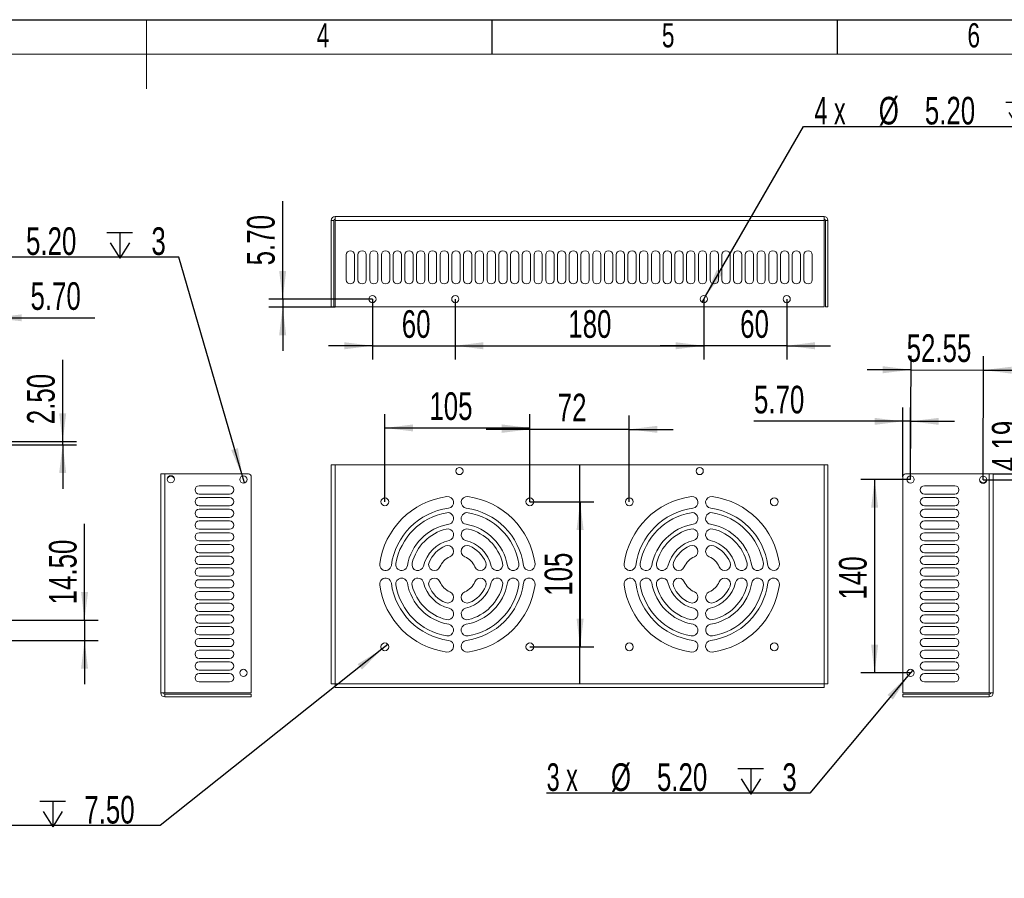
# Model space of a CAD drawing. Header units: millimetres. Extents: x 0 to 658, y -2 to 210.
# Tile 3 of 5: x 140 to 283, y 86 to 210. Entities that reach past the tile are written whole.
import ezdxf

# ---------------------------------------------------------------- set-up
doc = ezdxf.new("R2010")
doc.units = ezdxf.units.MM
doc.layers.add('图框', color=7, linetype='Continuous')
doc.styles.add('SLDTEXTSTYLE0', font='TXT', dxfattribs={"width": 0.7})
doc.styles.add('SLDTEXTSTYLE4', font='TXT', dxfattribs={"width": 0.633333})
doc.dimstyles.new('SLDDIMSTYLE0', dxfattribs={"dimtxt": 4, "dimasz": 4.08, "dimexe": 0, "dimexo": 0.0625, "dimgap": 1, "dimtad": 2, "dimlfac": 5, "dimrnd": 1e-09, "dimzin": 4, "dimdsep": 46, "dimtxsty": 'SLDTEXTSTYLE0', "dimsah": 1, "dimcen": 0.09, "dimadec": 0, "dimazin": 1, "dimtfac": 1, "dimtmove": 0, "dimatfit": 0, "dimfxl": 0, "dimfrac": 2, "dimtolj": 1, "dimtzin": 12, "dimarcsym": 0})
doc.dimstyles.new('SLDDIMSTYLE1', dxfattribs={"dimtxt": 4, "dimasz": 4.08, "dimexe": 0, "dimexo": 0.0625, "dimgap": 1, "dimtad": 2, "dimlfac": 5, "dimrnd": 1e-09, "dimzin": 12, "dimdsep": 46, "dimtxsty": 'SLDTEXTSTYLE0', "dimsah": 1, "dimcen": 0.09, "dimadec": 0, "dimazin": 3, "dimtfac": 1, "dimtmove": 0, "dimatfit": 0, "dimfxl": 0, "dimfrac": 2, "dimtolj": 1, "dimtzin": 12, "dimarcsym": 0})
doc.dimstyles.new('SLDDIMSTYLE2', dxfattribs={"dimtxt": 4, "dimasz": 4.08, "dimexe": 0, "dimexo": 0.0625, "dimgap": 1, "dimtad": 0, "dimtih": 1, "dimtoh": 1, "dimlfac": 5, "dimrnd": 1e-09, "dimzin": 4, "dimdsep": 46, "dimtxsty": 'SLDTEXTSTYLE0', "dimblk1": 'NONE', "dimsah": 1, "dimcen": 0, "dimadec": 0, "dimazin": 1, "dimtfac": 1, "dimtmove": 0, "dimatfit": 3, "dimldrblk": 'NONE', "dimfxl": 0, "dimfrac": 2, "dimtolj": 1, "dimtzin": 12, "dimarcsym": 0})
doc.dimstyles.new('SLDDIMSTYLE3', dxfattribs={"dimtxt": 4, "dimasz": 4.08, "dimexe": 0, "dimexo": 0.0625, "dimgap": 1, "dimtad": 2, "dimlfac": 5, "dimrnd": 1e-09, "dimzin": 12, "dimdsep": 46, "dimtxsty": 'SLDTEXTSTYLE0', "dimsah": 1, "dimcen": 0.09, "dimadec": 0, "dimazin": 3, "dimtfac": 1, "dimtofl": 0, "dimtmove": 0, "dimatfit": 3, "dimfxl": 0, "dimfrac": 2, "dimtolj": 1, "dimtzin": 12, "dimarcsym": 0})

# ---------------------------------------------------------------- blocks, each defined once
blk = doc.blocks.new('_D')
at = {"layer": '图框'}
for p, q in [((149.51, 123.04), (149.51, 136.99)), ((135.21, 123.04), (151.51, 123.04)), ((149.51, 123.04), (149.51, 120.14)), ((136.35, 120.14), (151.51, 120.14)), ((149.51, 120.14), (149.51, 113.79))]:
    blk.add_line(p, q, dxfattribs=at)
for points in [[(149.51, 123.04), (150.02, 127.12), (149.01, 127.12)], [(149.51, 120.14), (149.01, 116.06), (150.02, 116.06)]]:
    blk.add_solid(points, dxfattribs=at)
at = {"layer": '图框', "insert": (144.36, 125.35), "char_height": 4, "attachment_point": 1, "rotation": 90, "style": 'SLDTEXTSTYLE0'}
blk.add_mtext('14.50', dxfattribs=at)
blk = doc.blocks.new('_D_8')
at = {"layer": '图框'}
for p, q in [((146.35, 148.94), (146.35, 160.74)), ((133.21, 148.94), (148.35, 148.94)), ((133.21, 148.44), (148.35, 148.44)), ((146.35, 148.44), (146.35, 148.94)), ((146.35, 148.44), (146.35, 142.09))]:
    blk.add_line(p, q, dxfattribs=at)
for points in [[(146.35, 148.94), (146.86, 153.02), (145.84, 153.02)], [(146.35, 148.44), (145.84, 144.36), (146.86, 144.36)]]:
    blk.add_solid(points, dxfattribs=at)
at = {"layer": '图框', "insert": (141.19, 151.43), "char_height": 4, "attachment_point": 1, "rotation": 90, "style": 'SLDTEXTSTYLE0'}
blk.add_mtext('2.50', dxfattribs=at)
blk = doc.blocks.new('_D_12')
at = {"layer": '图框'}
for p, q in [((135.21, 151.04), (135.21, 168.83)), ((136.35, 151.44), (136.35, 168.83)), ((135.21, 166.83), (128.86, 166.83)), ((135.21, 166.83), (136.35, 166.83)), ((136.35, 166.83), (151, 166.83))]:
    blk.add_line(p, q, dxfattribs=at)
for points in [[(135.21, 166.83), (131.13, 167.34), (131.13, 166.33)], [(136.35, 166.83), (140.43, 166.33), (140.43, 167.34)]]:
    blk.add_solid(points, dxfattribs=at)
at = {"layer": '图框', "insert": (141.69, 171.99), "char_height": 4, "attachment_point": 1, "style": 'SLDTEXTSTYLE0'}
blk.add_mtext('5.70', dxfattribs=at)
blk = doc.blocks.new('SW_SYMBOL_HOLE_DEPTH')
at = {"layer": '图框', "color": 0}
for p, q in [((0, 875), (800, 875)), ((400, 875), (400, 75)), ((100, 555), (400, 75)), ((700, 555), (400, 75))]:
    blk.add_line(p, q, dxfattribs=at)
blk = doc.blocks.new('_D_13')
at = {"layer": '图框'}
for p, q in [((192.57, 118.85), (160.46, 93.31)), ((193.46, 119.56), (192.57, 118.85)), ((160.46, 93.31), (115.34, 93.31))]:
    blk.add_line(p, q, dxfattribs=at)
blk.add_solid([(192.57, 118.85), (189.06, 116.7), (189.69, 115.91)], dxfattribs=at)
at = {"layer": '图框', "xscale": 0.004654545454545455, "yscale": 0.004654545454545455, "zscale": 0.004654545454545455}
blk.add_blockref('SW_SYMBOL_HOLE_DEPTH', (143.04, 92.79), dxfattribs=at)
at = {"layer": '图框', "char_height": 4, "attachment_point": 1}
for s, insert, style in [('8 x', (115.34, 97.62), 'SLDTEXTSTYLE4'), ('%%c', (124.65, 97.62), 'SLDTEXTSTYLE0'), ('5.70', (131.33, 97.62), 'SLDTEXTSTYLE0'), ('7.50', (149.48, 97.62), 'SLDTEXTSTYLE0')]:
    blk.add_mtext(s, dxfattribs=dict(at, insert=insert, style=style))
blk = doc.blocks.new('_NONE')
blk = doc.blocks.new('_D_14')
at = {"layer": '图框'}
for p, q in [((193.01, 140.2), (193.01, 152.89)), ((214.01, 140.2), (214.01, 152.89)), ((193.01, 150.89), (214.01, 150.89))]:
    blk.add_line(p, q, dxfattribs=at)
for points in [[(193.01, 150.89), (197.09, 150.39), (197.09, 151.4)], [(214.01, 150.89), (209.93, 151.4), (209.93, 150.39)]]:
    blk.add_solid(points, dxfattribs=at)
at = {"layer": '图框', "insert": (199.46, 156.05), "char_height": 4, "attachment_point": 1, "style": 'SLDTEXTSTYLE0'}
blk.add_mtext('105', dxfattribs=at)
blk = doc.blocks.new('_D_15')
at = {"layer": '图框'}
for p, q in [((214.01, 140.2), (223.29, 140.2)), ((221.29, 140.2), (221.29, 119.2)), ((214.01, 119.2), (223.29, 119.2))]:
    blk.add_line(p, q, dxfattribs=at)
for points in [[(221.29, 140.2), (220.78, 136.12), (221.8, 136.12)], [(221.29, 119.2), (221.8, 123.28), (220.78, 123.28)]]:
    blk.add_solid(points, dxfattribs=at)
at = {"layer": '图框', "insert": (216.14, 126.59), "char_height": 4, "attachment_point": 1, "rotation": 90, "style": 'SLDTEXTSTYLE0'}
blk.add_mtext('105', dxfattribs=at)
blk = doc.blocks.new('_D_16')
at = {"layer": '图框'}
for p, q in [((214.01, 140.2), (214.01, 152.69)), ((228.41, 140.2), (228.41, 152.69)), ((214.01, 150.69), (207.66, 150.69)), ((228.41, 150.69), (214.01, 150.69)), ((228.41, 150.69), (234.76, 150.69))]:
    blk.add_line(p, q, dxfattribs=at)
for points in [[(214.01, 150.69), (209.93, 151.2), (209.93, 150.18)], [(228.41, 150.69), (232.49, 150.18), (232.49, 151.2)]]:
    blk.add_solid(points, dxfattribs=at)
at = {"layer": '图框', "insert": (218.05, 155.85), "char_height": 4, "attachment_point": 1, "style": 'SLDTEXTSTYLE0'}
blk.add_mtext('72', dxfattribs=at)
blk = doc.blocks.new('_D_17')
at = {"layer": '图框'}
for p, q in [((239.47, 169.99), (253.64, 194.52)), ((253.64, 194.52), (291.78, 194.52)), ((238.95, 169.09), (239.47, 169.99))]:
    blk.add_line(p, q, dxfattribs=at)
blk.add_solid([(239.47, 169.99), (241.95, 173.27), (241.07, 173.78)], dxfattribs=at)
at = {"layer": '图框', "xscale": 0.004654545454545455, "yscale": 0.004654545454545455, "zscale": 0.004654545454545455}
blk.add_blockref('SW_SYMBOL_HOLE_DEPTH', (282.93, 194), dxfattribs=at)
at = {"layer": '图框', "char_height": 4, "attachment_point": 1}
for s, insert, style in [('4 x', (255.23, 198.83), 'SLDTEXTSTYLE4'), ('%%c', (264.54, 198.83), 'SLDTEXTSTYLE0'), ('5.20', (271.22, 198.83), 'SLDTEXTSTYLE0'), ('3', (289.37, 198.83), 'SLDTEXTSTYLE0')]:
    blk.add_mtext(s, dxfattribs=dict(at, insert=insert, style=style))
blk = doc.blocks.new('_D_18')
at = {"layer": '图框'}
for p, q in [((191.21, 169.54), (191.21, 160.79)), ((203.21, 169.54), (203.21, 160.79)), ((191.21, 162.79), (184.86, 162.79)), ((191.21, 162.79), (203.21, 162.79)), ((203.21, 162.79), (209.56, 162.79))]:
    blk.add_line(p, q, dxfattribs=at)
for points in [[(191.21, 162.79), (187.13, 163.3), (187.13, 162.28)], [(203.21, 162.79), (207.29, 162.28), (207.29, 163.3)]]:
    blk.add_solid(points, dxfattribs=at)
at = {"layer": '图框', "insert": (195.46, 167.94), "char_height": 4, "attachment_point": 1, "style": 'SLDTEXTSTYLE0'}
blk.add_mtext('60', dxfattribs=at)
blk = doc.blocks.new('_D_19')
at = {"layer": '图框'}
for p, q in [((203.21, 169.54), (203.21, 160.79)), ((239.21, 169.54), (239.21, 160.79)), ((203.21, 162.79), (239.21, 162.79))]:
    blk.add_line(p, q, dxfattribs=at)
for points in [[(203.21, 162.79), (207.29, 162.28), (207.29, 163.3)], [(239.21, 162.79), (235.13, 163.3), (235.13, 162.28)]]:
    blk.add_solid(points, dxfattribs=at)
at = {"layer": '图框', "insert": (219.58, 167.94), "char_height": 4, "attachment_point": 1, "style": 'SLDTEXTSTYLE0'}
blk.add_mtext('180', dxfattribs=at)
blk = doc.blocks.new('_D_20')
at = {"layer": '图框'}
for p, q in [((239.21, 169.54), (239.21, 160.79)), ((251.21, 169.54), (251.21, 160.79)), ((239.21, 162.79), (232.86, 162.79)), ((251.21, 162.79), (239.21, 162.79)), ((251.21, 162.79), (257.56, 162.79))]:
    blk.add_line(p, q, dxfattribs=at)
for points in [[(239.21, 162.79), (235.13, 163.3), (235.13, 162.28)], [(251.21, 162.79), (255.29, 162.28), (255.29, 163.3)]]:
    blk.add_solid(points, dxfattribs=at)
at = {"layer": '图框', "insert": (244.47, 167.94), "char_height": 4, "attachment_point": 1, "style": 'SLDTEXTSTYLE0'}
blk.add_mtext('60', dxfattribs=at)
blk = doc.blocks.new('_D_21')
at = {"layer": '图框'}
for p, q in [((178.21, 169.54), (178.21, 183.74)), ((191.21, 169.54), (176.21, 169.54)), ((185.81, 168.4), (176.21, 168.4)), ((178.21, 169.54), (178.21, 168.4)), ((178.21, 168.4), (178.21, 162.05))]:
    blk.add_line(p, q, dxfattribs=at)
for points in [[(178.21, 169.54), (178.72, 173.62), (177.7, 173.62)], [(178.21, 168.4), (177.7, 164.32), (178.72, 164.32)]]:
    blk.add_solid(points, dxfattribs=at)
at = {"layer": '图框', "insert": (173.05, 174.43), "char_height": 4, "attachment_point": 1, "rotation": 90, "style": 'SLDTEXTSTYLE0'}
blk.add_mtext('5.70', dxfattribs=at)
blk = doc.blocks.new('_D_22')
at = {"layer": '图框'}
for p, q in [((163.19, 175.63), (125.06, 175.63)), ((172.38, 143.92), (163.19, 175.63)), ((172.67, 142.93), (172.38, 143.92))]:
    blk.add_line(p, q, dxfattribs=at)
blk.add_solid([(172.38, 143.92), (171.73, 147.98), (170.76, 147.7)], dxfattribs=at)
at = {"layer": '图框', "xscale": 0.004654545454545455, "yscale": 0.004654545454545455, "zscale": 0.004654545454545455}
blk.add_blockref('SW_SYMBOL_HOLE_DEPTH', (152.76, 175.11), dxfattribs=at)
at = {"layer": '图框', "char_height": 4, "attachment_point": 1}
for s, insert, style in [('3 x', (125.06, 179.94), 'SLDTEXTSTYLE4'), ('%%c', (134.37, 179.94), 'SLDTEXTSTYLE0'), ('5.20', (141.04, 179.94), 'SLDTEXTSTYLE0'), ('3', (159.2, 179.94), 'SLDTEXTSTYLE0')]:
    blk.add_mtext(s, dxfattribs=dict(at, insert=insert, style=style))
blk = doc.blocks.new('_D_23')
at = {"layer": '图框'}
for p, q in [((269.49, 115.82), (268.82, 115.03)), ((268.82, 115.03), (254.57, 98.03)), ((254.57, 98.03), (216.44, 98.03))]:
    blk.add_line(p, q, dxfattribs=at)
blk.add_solid([(268.82, 115.03), (265.81, 112.23), (266.59, 111.57)], dxfattribs=at)
at = {"layer": '图框', "xscale": 0.004654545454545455, "yscale": 0.004654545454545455, "zscale": 0.004654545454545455}
blk.add_blockref('SW_SYMBOL_HOLE_DEPTH', (244.14, 97.51), dxfattribs=at)
at = {"layer": '图框', "char_height": 4, "attachment_point": 1}
for s, insert, style in [('3 x', (216.44, 102.34), 'SLDTEXTSTYLE4'), ('%%c', (225.75, 102.34), 'SLDTEXTSTYLE0'), ('5.20', (232.42, 102.34), 'SLDTEXTSTYLE0'), ('3', (250.58, 102.34), 'SLDTEXTSTYLE0')]:
    blk.add_mtext(s, dxfattribs=dict(at, insert=insert, style=style))
blk = doc.blocks.new('_D_24')
at = {"layer": '图框'}
for p, q in [((269.15, 143.43), (269.22, 161.31)), ((279.66, 143.39), (279.73, 161.27)), ((269.21, 159.31), (262.86, 159.33)), ((269.21, 159.31), (279.72, 159.27)), ((279.72, 159.27), (286.07, 159.25))]:
    blk.add_line(p, q, dxfattribs=at)
for points in [[(269.21, 159.31), (265.13, 159.83), (265.13, 158.81)], [(279.72, 159.27), (283.8, 158.75), (283.8, 159.76)]]:
    blk.add_solid(points, dxfattribs=at)
at = {"layer": '图框', "insert": (268.59, 164.47), "char_height": 4, "attachment_point": 1, "rotation": 359.7968, "style": 'SLDTEXTSTYLE0'}
blk.add_mtext('52.55', dxfattribs=at)
blk = doc.blocks.new('_D_25')
at = {"layer": '图框'}
for p, q in [((269.15, 143.43), (261.95, 143.43)), ((263.95, 143.43), (263.95, 115.43)), ((269.15, 115.43), (261.95, 115.43))]:
    blk.add_line(p, q, dxfattribs=at)
for points in [[(263.95, 143.43), (263.44, 139.35), (264.46, 139.35)], [(263.95, 115.43), (264.46, 119.51), (263.44, 119.51)]]:
    blk.add_solid(points, dxfattribs=at)
at = {"layer": '图框', "insert": (258.79, 126.05), "char_height": 4, "attachment_point": 1, "rotation": 90, "style": 'SLDTEXTSTYLE0'}
blk.add_mtext('140', dxfattribs=at)
blk = doc.blocks.new('_D_26')
at = {"layer": '图框'}
for p, q in [((286.08, 144.23), (286.08, 153.95)), ((281.11, 144.23), (288.08, 144.23)), ((286.08, 143.39), (286.08, 144.23)), ((279.66, 143.39), (288.08, 143.39)), ((286.08, 143.39), (286.08, 137.04))]:
    blk.add_line(p, q, dxfattribs=at)
for points in [[(286.08, 144.23), (286.59, 148.31), (285.57, 148.31)], [(286.08, 143.39), (285.57, 139.31), (286.59, 139.31)]]:
    blk.add_solid(points, dxfattribs=at)
at = {"layer": '图框', "insert": (280.93, 144.64), "char_height": 4, "attachment_point": 1, "rotation": 90, "style": 'SLDTEXTSTYLE0'}
blk.add_mtext('4.19', dxfattribs=at)
blk = doc.blocks.new('_D_27')
at = {"layer": '图框'}
for p, q in [((268.01, 143.83), (268.01, 153.85)), ((269.15, 143.43), (269.15, 153.85)), ((268.01, 151.85), (246.47, 151.85)), ((269.15, 151.85), (268.01, 151.85)), ((269.15, 151.85), (275.5, 151.85))]:
    blk.add_line(p, q, dxfattribs=at)
for points in [[(268.01, 151.85), (263.93, 152.35), (263.93, 151.34)], [(269.15, 151.85), (273.23, 151.34), (273.23, 152.35)]]:
    blk.add_solid(points, dxfattribs=at)
at = {"layer": '图框', "insert": (246.47, 157), "char_height": 4, "attachment_point": 1, "style": 'SLDTEXTSTYLE0'}
blk.add_mtext('5.70', dxfattribs=at)

msp = doc.modelspace()

# ---------------------------------------------------------------- linework, layer by layer
at = {"color": 7, "linetype": 'Continuous', "lineweight": 15}
for p, q in [((185.8132, 180.9439), (185.8132, 181.5039)), ((256.6132, 181.5039), (185.8132, 181.5039)), ((256.6132, 181.5039), (256.6132, 180.9439)), ((185.2532, 180.9439), (185.6132, 180.9439)), ((185.2532, 168.4039), (185.2532, 180.9439)), ((185.6132, 168.4039), (185.6132, 180.9439)), ((185.8132, 168.4039), (185.8132, 180.9439)), ((256.6132, 180.9439), (185.8132, 180.9439)), ((256.6132, 180.9439), (256.6132, 168.4039)), ((256.8132, 180.9439), (257.1732, 180.9439)), ((256.8132, 168.4039), (256.8132, 180.9439)), ((257.1732, 168.4039), (257.1732, 180.9439)), ((187.4132, 175.9439), (187.4132, 172.3439)), ((188.6132, 172.3439), (188.6132, 175.9439)), ((189.1132, 175.9439), (189.1132, 172.3439)), ((190.3132, 172.3439), (190.3132, 175.9439)), ((190.8132, 175.9439), (190.8132, 172.3439)), ((192.0132, 172.3439), (192.0132, 175.9439)), ((192.5132, 175.9439), (192.5132, 172.3439)), ((193.7132, 172.3439), (193.7132, 175.9439)), ((194.2132, 175.9439), (194.2132, 172.3439)), ((195.4132, 172.3439), (195.4132, 175.9439)), ((195.9132, 175.9439), (195.9132, 172.3439)), ((197.1132, 172.3439), (197.1132, 175.9439)), ((197.6132, 175.9439), (197.6132, 172.3439)), ((198.8132, 172.3439), (198.8132, 175.9439)), ((199.3132, 175.9439), (199.3132, 172.3439)), ((200.5132, 172.3439), (200.5132, 175.9439)), ((201.0132, 175.9439), (201.0132, 172.3439)), ((202.2132, 172.3439), (202.2132, 175.9439)), ((202.7132, 175.9439), (202.7132, 172.3439)), ((203.9132, 172.3439), (203.9132, 175.9439)), ((204.4132, 175.9439), (204.4132, 172.3439)), ((205.6132, 172.3439), (205.6132, 175.9439)), ((206.1132, 175.9439), (206.1132, 172.3439)), ((207.3132, 172.3439), (207.3132, 175.9439)), ((207.8132, 175.9439), (207.8132, 172.3439)), ((209.0132, 172.3439), (209.0132, 175.9439)), ((209.5132, 175.9439), (209.5132, 172.3439)), ((210.7132, 172.3439), (210.7132, 175.9439)), ((211.2132, 175.9439), (211.2132, 172.3439)), ((212.4132, 172.3439), (212.4132, 175.9439)), ((212.9132, 175.9439), (212.9132, 172.3439)), ((214.1132, 172.3439), (214.1132, 175.9439)), ((214.6132, 175.9439), (214.6132, 172.3439)), ((215.8132, 172.3439), (215.8132, 175.9439)), ((216.3132, 175.9439), (216.3132, 172.3439)), ((217.5132, 172.3439), (217.5132, 175.9439)), ((218.0132, 175.9439), (218.0132, 172.3439)), ((219.2132, 172.3439), (219.2132, 175.9439)), ((219.7132, 175.9439), (219.7132, 172.3439)), ((220.9132, 172.3439), (220.9132, 175.9439)), ((221.4132, 175.9439), (221.4132, 172.3439)), ((222.6132, 172.3439), (222.6132, 175.9439)), ((223.1132, 175.9439), (223.1132, 172.3439)), ((224.3132, 172.3439), (224.3132, 175.9439)), ((224.8132, 175.9439), (224.8132, 172.3439)), ((226.0132, 172.3439), (226.0132, 175.9439)), ((226.5132, 175.9439), (226.5132, 172.3439)), ((227.7132, 172.3439), (227.7132, 175.9439)), ((228.2132, 175.9439), (228.2132, 172.3439)), ((229.4132, 172.3439), (229.4132, 175.9439)), ((229.9132, 175.9439), (229.9132, 172.3439)), ((231.1132, 172.3439), (231.1132, 175.9439)), ((231.6132, 175.9439), (231.6132, 172.3439)), ((232.8132, 172.3439), (232.8132, 175.9439)), ((233.3132, 175.9439), (233.3132, 172.3439)), ((234.5132, 172.3439), (234.5132, 175.9439)), ((235.0132, 175.9439), (235.0132, 172.3439)), ((236.2132, 172.3439), (236.2132, 175.9439)), ((236.7132, 175.9439), (236.7132, 172.3439)), ((237.9132, 172.3439), (237.9132, 175.9439)), ((238.4132, 175.9439), (238.4132, 172.3439)), ((239.6132, 172.3439), (239.6132, 175.9439)), ((240.1132, 175.9439), (240.1132, 172.3439)), ((241.3132, 172.3439), (241.3132, 175.9439)), ((241.8132, 175.9439), (241.8132, 172.3439)), ((243.0132, 172.3439), (243.0132, 175.9439)), ((243.5132, 175.9439), (243.5132, 172.3439)), ((244.7132, 172.3439), (244.7132, 175.9439)), ((245.2132, 175.9439), (245.2132, 172.3439)), ((246.4132, 172.3439), (246.4132, 175.9439)), ((246.9132, 175.9439), (246.9132, 172.3439)), ((248.1132, 172.3439), (248.1132, 175.9439)), ((248.6132, 175.9439), (248.6132, 172.3439)), ((249.8132, 172.3439), (249.8132, 175.9439)), ((250.3132, 175.9439), (250.3132, 172.3439)), ((251.5132, 172.3439), (251.5132, 175.9439)), ((252.0132, 175.9439), (252.0132, 172.3439)), ((253.2132, 172.3439), (253.2132, 175.9439)), ((253.7132, 175.9439), (253.7132, 172.3439)), ((254.9132, 172.3439), (254.9132, 175.9439)), ((185.2532, 168.4039), (185.6132, 168.4039)), ((256.6132, 168.4039), (185.8132, 168.4039)), ((257.1732, 168.4039), (256.8132, 168.4039)), ((185.2532, 113.8506), (185.2532, 145.5506)), ((185.2532, 145.5506), (185.8132, 145.5506)), ((185.8132, 145.5506), (185.8132, 113.8506)), ((185.8132, 145.5506), (256.6132, 145.5506)), ((256.6132, 145.5506), (257.1732, 145.5506)), ((256.6132, 145.5506), (256.6132, 113.8506)), ((257.1732, 145.5506), (257.1732, 113.8506)), ((160.5676, 144.2251), (161.1276, 144.2251)), ((160.5676, 144.2251), (160.5676, 112.5251)), ((161.1276, 144.2251), (161.1276, 112.5251)), ((161.1276, 144.2251), (173.2676, 144.2251)), ((280.5536, 144.2251), (268.4136, 144.2251)), ((280.5536, 112.5251), (280.5536, 144.2251)), ((280.5536, 144.2251), (281.1136, 144.2251)), ((281.1136, 144.2251), (281.1136, 112.5251)), ((173.6676, 143.8251), (173.6676, 112.5251)), ((268.0136, 143.8251), (268.0136, 112.5251)), ((170.5276, 142.5251), (166.1276, 142.5251)), ((166.1276, 141.3251), (170.5276, 141.3251)), ((275.5536, 142.5251), (271.1536, 142.5251)), ((271.1536, 141.3251), (275.5536, 141.3251)), ((170.5276, 140.8251), (166.1276, 140.8251)), ((275.5536, 140.8251), (271.1536, 140.8251)), ((166.1276, 139.6251), (170.5276, 139.6251)), ((170.5276, 139.1251), (166.1276, 139.1251)), ((271.1536, 139.6251), (275.5536, 139.6251)), ((275.5536, 139.1251), (271.1536, 139.1251)), ((166.1276, 137.9251), (170.5276, 137.9251)), ((170.5276, 137.4251), (166.1276, 137.4251)), ((271.1536, 137.9251), (275.5536, 137.9251)), ((275.5536, 137.4251), (271.1536, 137.4251)), ((166.1276, 136.2251), (170.5276, 136.2251)), ((170.5276, 135.7251), (166.1276, 135.7251)), ((271.1536, 136.2251), (275.5536, 136.2251)), ((275.5536, 135.7251), (271.1536, 135.7251)), ((166.1276, 134.5251), (170.5276, 134.5251)), ((271.1536, 134.5251), (275.5536, 134.5251)), ((170.5276, 134.0251), (166.1276, 134.0251)), ((166.1276, 132.8251), (170.5276, 132.8251)), ((275.5536, 134.0251), (271.1536, 134.0251)), ((271.1536, 132.8251), (275.5536, 132.8251)), ((170.5276, 132.3251), (166.1276, 132.3251)), ((275.5536, 132.3251), (271.1536, 132.3251)), ((166.1276, 131.1251), (170.5276, 131.1251)), ((170.5276, 130.6251), (166.1276, 130.6251)), ((271.1536, 131.1251), (275.5536, 131.1251)), ((275.5536, 130.6251), (271.1536, 130.6251)), ((166.1276, 129.4251), (170.5276, 129.4251)), ((170.5276, 128.9251), (166.1276, 128.9251)), ((271.1536, 129.4251), (275.5536, 129.4251)), ((275.5536, 128.9251), (271.1536, 128.9251)), ((166.1276, 127.7251), (170.5276, 127.7251)), ((170.5276, 127.2251), (166.1276, 127.2251)), ((271.1536, 127.7251), (275.5536, 127.7251)), ((275.5536, 127.2251), (271.1536, 127.2251)), ((166.1276, 126.0251), (170.5276, 126.0251)), ((170.5276, 125.5251), (166.1276, 125.5251)), ((271.1536, 126.0251), (275.5536, 126.0251)), ((275.5536, 125.5251), (271.1536, 125.5251)), ((166.1276, 124.3251), (170.5276, 124.3251)), ((271.1536, 124.3251), (275.5536, 124.3251)), ((170.5276, 123.8251), (166.1276, 123.8251)), ((275.5536, 123.8251), (271.1536, 123.8251)), ((166.1276, 122.6251), (170.5276, 122.6251)), ((170.5276, 122.1251), (166.1276, 122.1251)), ((271.1536, 122.6251), (275.5536, 122.6251)), ((275.5536, 122.1251), (271.1536, 122.1251)), ((166.1276, 120.9251), (170.5276, 120.9251)), ((170.5276, 120.4251), (166.1276, 120.4251)), ((271.1536, 120.9251), (275.5536, 120.9251)), ((275.5536, 120.4251), (271.1536, 120.4251)), ((166.1276, 119.2251), (170.5276, 119.2251)), ((170.5276, 118.7251), (166.1276, 118.7251)), ((271.1536, 119.2251), (275.5536, 119.2251)), ((275.5536, 118.7251), (271.1536, 118.7251)), ((166.1276, 117.5251), (170.5276, 117.5251)), ((170.5276, 117.0251), (166.1276, 117.0251)), ((271.1536, 117.5251), (275.5536, 117.5251)), ((275.5536, 117.0251), (271.1536, 117.0251)), ((166.1276, 115.8251), (170.5276, 115.8251)), ((271.1536, 115.8251), (275.5536, 115.8251)), ((170.5276, 115.3251), (166.1276, 115.3251)), ((166.1276, 114.1251), (170.5276, 114.1251)), ((275.5536, 115.3251), (271.1536, 115.3251)), ((271.1536, 114.1251), (275.5536, 114.1251)), ((185.8132, 113.8506), (185.2532, 113.8506)), ((185.8132, 113.2906), (185.8132, 113.8506)), ((256.6132, 113.8506), (185.8132, 113.8506)), ((256.6132, 113.2906), (185.8132, 113.2906)), ((256.6132, 113.8506), (256.6132, 113.2906)), ((257.1732, 113.8506), (256.6132, 113.8506)), ((161.1276, 112.5251), (160.5676, 112.5251)), ((173.6676, 112.5251), (161.1276, 112.5251)), ((161.1276, 112.3251), (161.1276, 111.9651)), ((161.1276, 112.3251), (173.6676, 112.3251)), ((161.1276, 111.9651), (173.6676, 111.9651)), ((173.6676, 111.9651), (173.6676, 112.3251)), ((268.0136, 112.5251), (280.5536, 112.5251)), ((268.0136, 111.9651), (268.0136, 112.3251)), ((268.0136, 112.3251), (280.5536, 112.3251)), ((268.0136, 111.9651), (280.5536, 111.9651)), ((281.1136, 112.5251), (280.5536, 112.5251)), ((280.5536, 112.3251), (280.5536, 111.9651))]:
    msp.add_line(p, q, dxfattribs=at)
for centre, radius in [((191.2132, 169.5439), 0.52), ((203.2132, 169.5439), 0.52), ((239.2132, 169.5439), 0.52), ((251.2132, 169.5439), 0.52), ((203.8132, 144.6506), 0.52), ((238.6132, 144.6506), 0.52), ((162.0177, 143.4624), 0.52), ((172.5276, 143.4251), 0.52), ((269.1536, 143.4251), 0.52), ((279.6634, 143.3879), 0.52), ((193.0132, 140.2006), 0.57), ((214.0132, 140.2006), 0.57), ((228.4132, 140.2006), 0.57), ((249.4132, 140.2006), 0.57), ((193.0132, 119.2006), 0.57), ((214.0132, 119.2006), 0.57), ((228.4132, 119.2006), 0.57), ((249.4132, 119.2006), 0.57), ((172.5276, 115.4251), 0.52), ((269.1536, 115.4251), 0.52)]:
    msp.add_circle(centre, radius, dxfattribs=at)
for centre, radius, start, end in [((185.8132, 180.9439), 0.56, 90, 180), ((185.8132, 180.9439), 0.2, 90, 180), ((256.6132, 180.9439), 0.56, 0, 90), ((256.6132, 180.9439), 0.2, 0, 90), ((188.0132, 175.9439), 0.6, 0, 180), ((189.7132, 175.9439), 0.6, 0, 180), ((191.4132, 175.9439), 0.6, 0, 180), ((193.1132, 175.9439), 0.6, 0, 180), ((194.8132, 175.9439), 0.6, 0, 180), ((196.5132, 175.9439), 0.6, 0, 180), ((198.2132, 175.9439), 0.6, 0, 180), ((199.9132, 175.9439), 0.6, 0, 180), ((201.6132, 175.9439), 0.6, 0, 180), ((203.3132, 175.9439), 0.6, 0, 180), ((205.0132, 175.9439), 0.6, 0, 180), ((206.7132, 175.9439), 0.6, 0, 180), ((208.4132, 175.9439), 0.6, 0, 180), ((210.1132, 175.9439), 0.6, 0, 180), ((211.8132, 175.9439), 0.6, 0, 180), ((213.5132, 175.9439), 0.6, 0, 180), ((215.2132, 175.9439), 0.6, 0, 180), ((216.9132, 175.9439), 0.6, 0, 180), ((218.6132, 175.9439), 0.6, 0, 180), ((220.3132, 175.9439), 0.6, 0, 180), ((222.0132, 175.9439), 0.6, 0, 180), ((223.7132, 175.9439), 0.6, 0, 180), ((225.4132, 175.9439), 0.6, 0, 180), ((227.1132, 175.9439), 0.6, 0, 180), ((228.8132, 175.9439), 0.6, 0, 180), ((230.5132, 175.9439), 0.6, 0, 180), ((232.2132, 175.9439), 0.6, 0, 180), ((233.9132, 175.9439), 0.6, 0, 180), ((235.6132, 175.9439), 0.6, 0, 180), ((237.3132, 175.9439), 0.6, 0, 180), ((239.0132, 175.9439), 0.6, 0, 180), ((240.7132, 175.9439), 0.6, 0, 180), ((242.4132, 175.9439), 0.6, 0, 180), ((244.1132, 175.9439), 0.6, 0, 180), ((245.8132, 175.9439), 0.6, 0, 180), ((247.5132, 175.9439), 0.6, 0, 180), ((249.2132, 175.9439), 0.6, 0, 180), ((250.9132, 175.9439), 0.6, 0, 180), ((252.6132, 175.9439), 0.6, 0, 180), ((254.3132, 175.9439), 0.6, 0, 180), ((188.0132, 172.3439), 0.6, 180, 0), ((189.7132, 172.3439), 0.6, 180, 0), ((191.4132, 172.3439), 0.6, 180, 0), ((193.1132, 172.3439), 0.6, 180, 0), ((194.8132, 172.3439), 0.6, 180, 0), ((196.5132, 172.3439), 0.6, 180, 0), ((198.2132, 172.3439), 0.6, 180, 0), ((199.9132, 172.3439), 0.6, 180, 0), ((201.6132, 172.3439), 0.6, 180, 0), ((203.3132, 172.3439), 0.6, 180, 0), ((205.0132, 172.3439), 0.6, 180, 0), ((206.7132, 172.3439), 0.6, 180, 0), ((208.4132, 172.3439), 0.6, 180, 0), ((210.1132, 172.3439), 0.6, 180, 0), ((211.8132, 172.3439), 0.6, 180, 0), ((213.5132, 172.3439), 0.6, 180, 0), ((215.2132, 172.3439), 0.6, 180, 0), ((216.9132, 172.3439), 0.6, 180, 0), ((218.6132, 172.3439), 0.6, 180, 0), ((220.3132, 172.3439), 0.6, 180, 0), ((222.0132, 172.3439), 0.6, 180, 0), ((223.7132, 172.3439), 0.6, 180, 0), ((225.4132, 172.3439), 0.6, 180, 0), ((227.1132, 172.3439), 0.6, 180, 0), ((228.8132, 172.3439), 0.6, 180, 0), ((230.5132, 172.3439), 0.6, 180, 0), ((232.2132, 172.3439), 0.6, 180, 0), ((233.9132, 172.3439), 0.6, 180, 0), ((235.6132, 172.3439), 0.6, 180, 0), ((237.3132, 172.3439), 0.6, 180, 0), ((239.0132, 172.3439), 0.6, 180, 0), ((240.7132, 172.3439), 0.6, 180, 0), ((242.4132, 172.3439), 0.6, 180, 0), ((244.1132, 172.3439), 0.6, 180, 0), ((245.8132, 172.3439), 0.6, 180, 0), ((247.5132, 172.3439), 0.6, 180, 0), ((249.2132, 172.3439), 0.6, 180, 0), ((250.9132, 172.3439), 0.6, 180, 0), ((252.6132, 172.3439), 0.6, 180, 0), ((254.3132, 172.3439), 0.6, 180, 0), ((173.2676, 143.8251), 0.4, 0, 90), ((268.4136, 143.8251), 0.4, 90, 180), ((162.0177, 143.3879), 0.52, 4.110961, 175.889039), ((279.6634, 143.4624), 0.52, 184.110961, 355.889039), ((166.1276, 141.9251), 0.6, 90, 270), ((170.5276, 141.9251), 0.6, 270, 90), ((271.1536, 141.9251), 0.6, 90, 270), ((275.5536, 141.9251), 0.6, 270, 90), ((166.1276, 140.2251), 0.6, 90, 270), ((170.5276, 140.2251), 0.6, 270, 90), ((203.5132, 129.7006), 11.35, 97.662256, 172.337744), ((202.1132, 140.1069), 0.85, 277.662256, 97.662256), ((204.9132, 140.1069), 0.85, 82.337744, 262.337744), ((203.5132, 129.7006), 11.35, 7.662256, 82.337744), ((238.9132, 129.7006), 11.35, 97.662256, 172.337744), ((237.5132, 140.1069), 0.85, 277.662256, 97.662256), ((240.3132, 140.1069), 0.85, 82.337744, 262.337744), ((238.9132, 129.7006), 11.35, 7.662256, 82.337744), ((271.1536, 140.2251), 0.6, 90, 270), ((275.5536, 140.2251), 0.6, 270, 90), ((166.1276, 138.5251), 0.6, 90, 270), ((170.5276, 138.5251), 0.6, 270, 90), ((203.5132, 129.7006), 9.65, 97.662256, 172.337744), ((203.5132, 129.7006), 9.05, 99.830365, 170.169635), ((202.1132, 137.7802), 0.85, 279.830365, 99.830365), ((204.9132, 137.7802), 0.85, 80.169635, 260.169635), ((203.5132, 129.7006), 9.65, 7.662256, 82.337744), ((203.5132, 129.7006), 9.05, 9.830365, 80.169635), ((238.9132, 129.7006), 9.65, 97.662256, 172.337744), ((238.9132, 129.7006), 9.05, 99.830365, 170.169635), ((237.5132, 137.7802), 0.85, 279.830365, 99.830365), ((240.3132, 137.7802), 0.85, 80.169635, 260.169635), ((238.9132, 129.7006), 9.65, 7.662256, 82.337744), ((238.9132, 129.7006), 9.05, 9.830365, 80.169635), ((271.1536, 138.5251), 0.6, 90, 270), ((275.5536, 138.5251), 0.6, 270, 90), ((166.1276, 136.8251), 0.6, 90, 270), ((170.5276, 136.8251), 0.6, 270, 90), ((203.5132, 129.7006), 7.35, 99.830365, 170.169635), ((203.5132, 129.7006), 7.35, 9.830365, 80.169635), ((238.9132, 129.7006), 7.35, 99.830365, 170.169635), ((238.9132, 129.7006), 7.35, 9.830365, 80.169635), ((271.1536, 136.8251), 0.6, 90, 270), ((275.5536, 136.8251), 0.6, 270, 90), ((166.1276, 135.1251), 0.6, 90, 270), ((170.5276, 135.1251), 0.6, 270, 90), ((203.5132, 129.7006), 6.75, 103.726539, 166.273461), ((202.1132, 135.4321), 0.85, 283.726539, 103.726539), ((204.9132, 135.4321), 0.85, 76.273461, 256.273461), ((203.5132, 129.7006), 6.75, 13.726539, 76.273461), ((238.9132, 129.7006), 6.75, 103.726539, 166.273461), ((237.5132, 135.4321), 0.85, 283.726539, 103.726539), ((240.3132, 135.4321), 0.85, 76.273461, 256.273461), ((238.9132, 129.7006), 6.75, 13.726539, 76.273461), ((271.1536, 135.1251), 0.6, 90, 270), ((275.5536, 135.1251), 0.6, 270, 90), ((203.5132, 129.7006), 5.05, 103.726539, 166.273461), ((203.5132, 129.7006), 5.05, 13.726539, 76.273461), ((238.9132, 129.7006), 5.05, 103.726539, 166.273461), ((238.9132, 129.7006), 5.05, 13.726539, 76.273461), ((166.1276, 133.4251), 0.6, 90, 270), ((170.5276, 133.4251), 0.6, 270, 90), ((203.5132, 129.7006), 4.45, 112.88538, 157.11462), ((202.1132, 133.0173), 0.85, 292.88538, 112.88538), ((204.9132, 133.0173), 0.85, 67.11462, 247.11462), ((203.5132, 129.7006), 4.45, 22.88538, 67.11462), ((238.9132, 129.7006), 4.45, 112.88538, 157.11462), ((237.5132, 133.0173), 0.85, 292.88538, 112.88538), ((240.3132, 133.0173), 0.85, 67.11462, 247.11462), ((238.9132, 129.7006), 4.45, 22.88538, 67.11462), ((271.1536, 133.4251), 0.6, 90, 270), ((275.5536, 133.4251), 0.6, 270, 90), ((166.1276, 131.7251), 0.6, 90, 270), ((170.5276, 131.7251), 0.6, 270, 90), ((193.107, 131.1006), 0.85, 172.337744, 352.337744), ((195.4336, 131.1006), 0.85, 170.169635, 350.169635), ((197.7817, 131.1006), 0.85, 166.273461, 346.273461), ((200.1966, 131.1006), 0.85, 157.11462, 337.11462), ((203.5132, 129.7006), 2.75, 112.88538, 157.11462), ((203.5132, 129.7006), 2.75, 22.88538, 67.11462), ((206.8299, 131.1006), 0.85, 202.88538, 22.88538), ((209.2447, 131.1006), 0.85, 193.726539, 13.726539), ((211.5928, 131.1006), 0.85, 189.830365, 9.830365), ((213.9195, 131.1006), 0.85, 187.662256, 7.662256), ((228.507, 131.1006), 0.85, 172.337744, 352.337744), ((230.8336, 131.1006), 0.85, 170.169635, 350.169635), ((233.1817, 131.1006), 0.85, 166.273461, 346.273461), ((235.5966, 131.1006), 0.85, 157.11462, 337.11462), ((238.9132, 129.7006), 2.75, 112.88538, 157.11462), ((238.9132, 129.7006), 2.75, 22.88538, 67.11462), ((242.2299, 131.1006), 0.85, 202.88538, 22.88538), ((244.6447, 131.1006), 0.85, 193.726539, 13.726539), ((246.9928, 131.1006), 0.85, 189.830365, 9.830365), ((249.3195, 131.1006), 0.85, 187.662256, 7.662256), ((271.1536, 131.7251), 0.6, 90, 270), ((275.5536, 131.7251), 0.6, 270, 90), ((166.1276, 130.0251), 0.6, 90, 270), ((170.5276, 130.0251), 0.6, 270, 90), ((271.1536, 130.0251), 0.6, 90, 270), ((275.5536, 130.0251), 0.6, 270, 90), ((166.1276, 128.3251), 0.6, 90, 270), ((170.5276, 128.3251), 0.6, 270, 90), ((193.107, 128.3006), 0.85, 7.662256, 187.662256), ((203.5132, 129.7006), 9.65, 187.662256, 262.337744), ((195.4336, 128.3006), 0.85, 9.830365, 189.830365), ((203.5132, 129.7006), 7.35, 189.830365, 260.169635), ((197.7817, 128.3006), 0.85, 13.726539, 193.726539), ((203.5132, 129.7006), 5.05, 193.726539, 256.273461), ((200.1966, 128.3006), 0.85, 22.88538, 202.88538), ((203.5132, 129.7006), 2.75, 202.88538, 247.11462), ((203.5132, 129.7006), 2.75, 292.88538, 337.11462), ((203.5132, 129.7006), 5.05, 283.726539, 346.273461), ((203.5132, 129.7006), 7.35, 279.830365, 350.169635), ((203.5132, 129.7006), 9.65, 277.662256, 352.337744), ((206.8299, 128.3006), 0.85, 337.11462, 157.11462), ((209.2447, 128.3006), 0.85, 346.273461, 166.273461), ((211.5928, 128.3006), 0.85, 350.169635, 170.169635), ((213.9195, 128.3006), 0.85, 352.337744, 172.337744), ((228.507, 128.3006), 0.85, 7.662256, 187.662256), ((238.9132, 129.7006), 9.65, 187.662256, 262.337744), ((230.8336, 128.3006), 0.85, 9.830365, 189.830365), ((238.9132, 129.7006), 7.35, 189.830365, 260.169635), ((233.1817, 128.3006), 0.85, 13.726539, 193.726539), ((238.9132, 129.7006), 5.05, 193.726539, 256.273461), ((235.5966, 128.3006), 0.85, 22.88538, 202.88538), ((238.9132, 129.7006), 2.75, 202.88538, 247.11462), ((238.9132, 129.7006), 2.75, 292.88538, 337.11462), ((238.9132, 129.7006), 5.05, 283.726539, 346.273461), ((238.9132, 129.7006), 7.35, 279.830365, 350.169635), ((238.9132, 129.7006), 9.65, 277.662256, 352.337744), ((242.2299, 128.3006), 0.85, 337.11462, 157.11462), ((244.6447, 128.3006), 0.85, 346.273461, 166.273461), ((246.9928, 128.3006), 0.85, 350.169635, 170.169635), ((249.3195, 128.3006), 0.85, 352.337744, 172.337744), ((271.1536, 128.3251), 0.6, 90, 270), ((275.5536, 128.3251), 0.6, 270, 90), ((166.1276, 126.6251), 0.6, 90, 270), ((170.5276, 126.6251), 0.6, 270, 90), ((203.5132, 129.7006), 11.35, 187.662256, 262.337744), ((203.5132, 129.7006), 9.05, 189.830365, 260.169635), ((203.5132, 129.7006), 6.75, 193.726539, 256.273461), ((203.5132, 129.7006), 4.45, 202.88538, 247.11462), ((202.1132, 126.384), 0.85, 247.11462, 67.11462), ((204.9132, 126.384), 0.85, 112.88538, 292.88538), ((203.5132, 129.7006), 11.35, 277.662256, 352.337744), ((203.5132, 129.7006), 9.05, 279.830365, 350.169635), ((203.5132, 129.7006), 6.75, 283.726539, 346.273461), ((203.5132, 129.7006), 4.45, 292.88538, 337.11462), ((238.9132, 129.7006), 11.35, 187.662256, 262.337744), ((238.9132, 129.7006), 9.05, 189.830365, 260.169635), ((238.9132, 129.7006), 6.75, 193.726539, 256.273461), ((238.9132, 129.7006), 4.45, 202.88538, 247.11462), ((237.5132, 126.384), 0.85, 247.11462, 67.11462), ((240.3132, 126.384), 0.85, 112.88538, 292.88538), ((238.9132, 129.7006), 11.35, 277.662256, 352.337744), ((238.9132, 129.7006), 9.05, 279.830365, 350.169635), ((238.9132, 129.7006), 6.75, 283.726539, 346.273461), ((238.9132, 129.7006), 4.45, 292.88538, 337.11462), ((271.1536, 126.6251), 0.6, 90, 270), ((275.5536, 126.6251), 0.6, 270, 90), ((166.1276, 124.9251), 0.6, 90, 270), ((170.5276, 124.9251), 0.6, 270, 90), ((271.1536, 124.9251), 0.6, 90, 270), ((275.5536, 124.9251), 0.6, 270, 90), ((202.1132, 123.9691), 0.85, 256.273461, 76.273461), ((204.9132, 123.9691), 0.85, 103.726539, 283.726539), ((237.5132, 123.9691), 0.85, 256.273461, 76.273461), ((240.3132, 123.9691), 0.85, 103.726539, 283.726539), ((166.1276, 123.2251), 0.6, 90, 270), ((170.5276, 123.2251), 0.6, 270, 90), ((271.1536, 123.2251), 0.6, 90, 270), ((275.5536, 123.2251), 0.6, 270, 90), ((166.1276, 121.5251), 0.6, 90, 270), ((170.5276, 121.5251), 0.6, 270, 90), ((202.1132, 121.621), 0.85, 260.169635, 80.169635), ((204.9132, 121.621), 0.85, 99.830365, 279.830365), ((237.5132, 121.621), 0.85, 260.169635, 80.169635), ((240.3132, 121.621), 0.85, 99.830365, 279.830365), ((271.1536, 121.5251), 0.6, 90, 270), ((275.5536, 121.5251), 0.6, 270, 90), ((166.1276, 119.8251), 0.6, 90, 270), ((170.5276, 119.8251), 0.6, 270, 90), ((202.1132, 119.2944), 0.85, 262.337744, 82.337744), ((204.9132, 119.2944), 0.85, 97.662256, 277.662256), ((237.5132, 119.2944), 0.85, 262.337744, 82.337744), ((240.3132, 119.2944), 0.85, 97.662256, 277.662256), ((271.1536, 119.8251), 0.6, 90, 270), ((275.5536, 119.8251), 0.6, 270, 90), ((166.1276, 118.1251), 0.6, 90, 270), ((170.5276, 118.1251), 0.6, 270, 90), ((271.1536, 118.1251), 0.6, 90, 270), ((275.5536, 118.1251), 0.6, 270, 90), ((166.1276, 116.4251), 0.6, 90, 270), ((170.5276, 116.4251), 0.6, 270, 90), ((271.1536, 116.4251), 0.6, 90, 270), ((275.5536, 116.4251), 0.6, 270, 90), ((166.1276, 114.7251), 0.6, 90, 270), ((170.5276, 114.7251), 0.6, 270, 90), ((271.1536, 114.7251), 0.6, 90, 270), ((275.5536, 114.7251), 0.6, 270, 90), ((161.1276, 112.5251), 0.56, 180, 270), ((161.1276, 112.5251), 0.2, 180, 270), ((280.5536, 112.5251), 0.56, 270, 0), ((280.5536, 112.5251), 0.2, 270, 0)]:
    msp.add_arc(centre, radius, start, end, dxfattribs=at)
at = {"layer": '图框'}
for p, q in [((0, 210), (297, 210)), ((208.5, 210), (208.5, 205)), ((258.5, 210), (258.5, 205)), ((221.2132, 145.5506), (221.2132, 113.8506))]:
    msp.add_line(p, q, dxfattribs=at)
at = {"layer": '图框', "lineweight": 15}
msp.add_line((158.5, 210), (158.5, 200), dxfattribs=at)
at = {"layer": '图框', "linetype": 'Continuous', "lineweight": 15}
msp.add_line((25, 205), (292, 205), dxfattribs=at)

# ---------------------------------------------------------------- texts
at = {"layer": '图框', "char_height": 3.5, "attachment_point": 2, "style": 'SLDTEXTSTYLE0'}
for s, insert in [('4', (184.0444, 209.4973)), ('5', (234.0444, 209.4973)), ('6', (278.2969, 209.4973))]:
    msp.add_mtext(s, dxfattribs=dict(at, insert=insert))

# ---------------------------------------------------------------- dimensions: what is measured, and where the dimension line sits
at = {"layer": '图框'}
for p1, p2, text, picture, middle in [((238.9531, 169.0936), (239.4734, 169.9941), '4 x <> {\\fGDT;x} 3\\P', '_D_17', (273.5042, 196.425)), ((172.6724, 142.9257), (172.3828, 143.9246), '3 x <> {\\fGDT;x} 3\\P', '_D_22', (143.3319, 177.5349)), ((193.4593, 119.5555), (192.5671, 118.8458), '8 x <> {\\fGDT;x} 7.50\\P', '_D_13', (137.1066, 95.2112)), ((269.4877, 115.8236), (268.8195, 115.0267), '3 x <> {\\fGDT;x} 3\\P', '_D_23', (234.7082, 99.9371))]:
    dim = msp.add_diameter_dim_2p(p1=p1, p2=p2, text=text, dimstyle='SLDDIMSTYLE2', dxfattribs=at)
    dim.commit()
    dim.dimension.update_dxf_attribs({"geometry": picture, "text_midpoint": middle, "dimtype": 163})
for base, p1, p2, angle, dimstyle, picture, middle in [((178.2082, 168.4039), (191.2132, 169.5439), (185.8132, 168.4039), 90, 'SLDDIMSTYLE0', '_D_21', (178.2082, 179.0842)), ((279.7198, 159.2698), (269.1536, 143.4251), (279.6634, 143.3879), 359.796775, 'SLDDIMSTYLE1', '_D_24', (274.3868, 159.2887)), ((146.3493, 148.9391), (133.2093, 148.4391), (133.2093, 148.9391), 90, 'SLDDIMSTYLE0', '_D_8', (146.3493, 156.0842)), ((286.0826, 144.2251), (279.6634, 143.3879), (281.1136, 144.2251), 90, 'SLDDIMSTYLE1', '_D_26', (286.0826, 149.2927)), ((263.9484, 115.4251), (269.1536, 143.4251), (269.1536, 115.4251), 90, 'SLDDIMSTYLE3', '_D_25', (263.9484, 129.5432)), ((221.2914, 119.2006), (214.0132, 140.2006), (214.0132, 119.2006), 90, 'SLDDIMSTYLE3', '_D_15', (221.2914, 130.0848)), ((149.5142, 120.1391), (135.2093, 123.0391), (136.3493, 120.1391), 90, 'SLDDIMSTYLE0', '_D', (149.5142, 131.1707))]:
    dim = msp.add_linear_dim(base=base, p1=p1, p2=p2, angle=angle, dimstyle=dimstyle, dxfattribs=at)
    dim.commit()
    dim.dimension.update_dxf_attribs({"geometry": picture, "text_midpoint": middle, "dimtype": 160})
for base, p1, p2, dimstyle, picture, middle in [((136.3493, 166.8331), (135.2093, 151.0391), (136.3493, 151.4391), 'SLDDIMSTYLE0', '_D_12', (146.3493, 166.8331)), ((203.2132, 162.7887), (191.2132, 169.5439), (203.2132, 169.5439), 'SLDDIMSTYLE1', '_D_18', (197.7917, 162.7887)), ((239.2132, 162.7887), (203.2132, 169.5439), (239.2132, 169.5439), 'SLDDIMSTYLE3', '_D_19', (223.071, 162.7887)), ((239.2132, 162.7887), (251.2132, 169.5439), (239.2132, 169.5439), 'SLDDIMSTYLE1', '_D_20', (246.8011, 162.7887)), ((268.0136, 151.8451), (269.1536, 143.4251), (268.0136, 143.8251), 'SLDDIMSTYLE0', '_D_27', (251.1247, 151.8451)), ((214.0132, 150.8934), (193.0132, 140.2006), (214.0132, 140.2006), 'SLDDIMSTYLE3', '_D_14', (202.949, 150.8934)), ((214.0132, 150.69), (228.4132, 140.2006), (214.0132, 140.2006), 'SLDDIMSTYLE1', '_D_16', (220.3797, 150.69))]:
    dim = msp.add_linear_dim(base=base, p1=p1, p2=p2, dimstyle=dimstyle, dxfattribs=at)
    dim.commit()
    dim.dimension.update_dxf_attribs({"geometry": picture, "text_midpoint": middle, "dimtype": 160})

doc.saveas('drawing.dxf')
